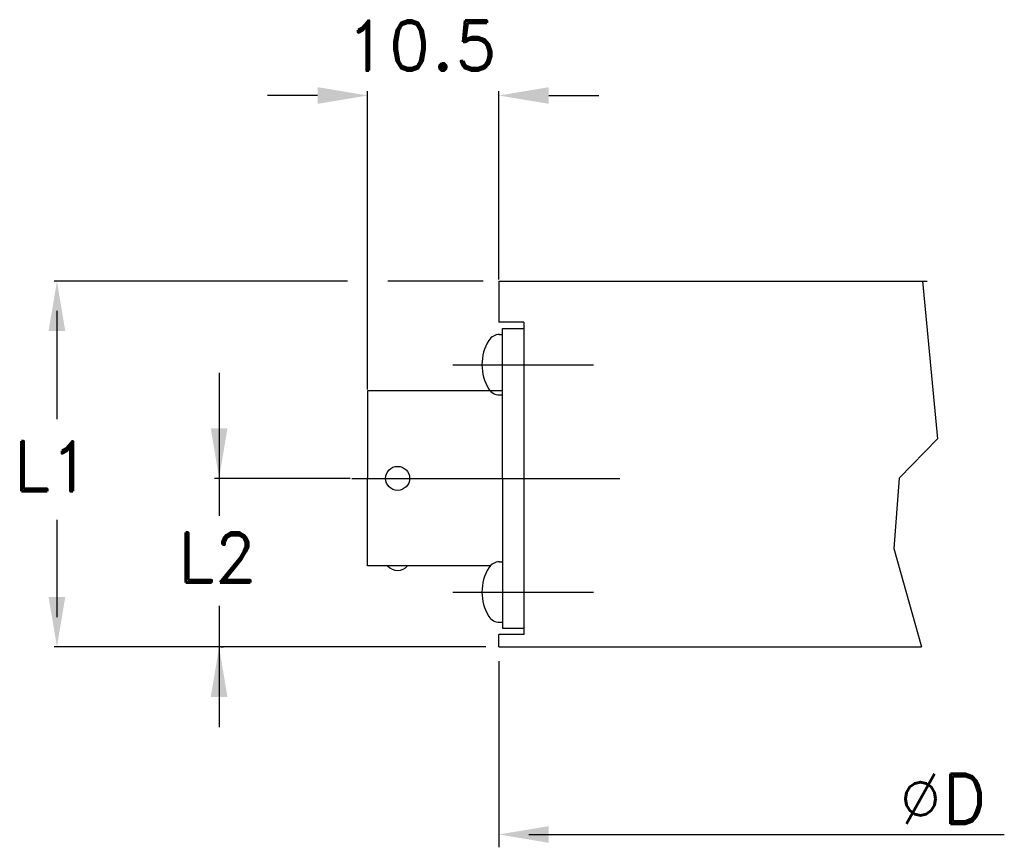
# Model space of a CAD drawing. Extents: x 358.1 to 397.5, y 378.7 to 411.8.
import ezdxf

# ---------------------------------------------------------------- set-up
doc = ezdxf.new("R2010")
doc.units = 0
doc.header["$LTSCALE"] = 15
doc.header["$MEASUREMENT"] = 0
doc.layers.get('0').update_dxf_attribs({"linetype": 'CONTINUOUS'})
doc.styles.add('ROMAND', font='romand', dxfattribs={"height": 2})

msp = doc.modelspace()

# ---------------------------------------------------------------- linework, layer by layer
for p, q in [((372.012, 397.028), (372.012, 408.973)), ((377.262, 401.43), (377.262, 408.973)), ((370.012, 408.793), (368.012, 408.793)), ((379.262, 408.793), (381.262, 408.793)), ((371.201, 401.367), (359.472, 401.367)), ((376.63, 401.367), (372.818, 401.367)), ((377.262, 401.367), (377.262, 399.717)), ((377.262, 401.367), (394.406, 401.367)), ((394.217, 401.367), (394.815, 395.051)), ((359.58, 400.167), (359.58, 395.838)), ((378.262, 399.717), (377.262, 399.717)), ((378.262, 399.717), (378.262, 387.217)), ((377.287, 399.227), (377.412, 399.227)), ((377.412, 399.467), (378.262, 399.467)), ((377.412, 393.467), (377.412, 399.467)), ((375.424, 398.017), (381.05, 398.017)), ((366.07, 397.687), (366.07, 391.966)), ((372.012, 396.966), (372.012, 393.467)), ((377.412, 396.966), (372.012, 396.966)), ((377.287, 396.807), (377.412, 396.807)), ((394.815, 395.051), (393.285, 393.477)), ((371.311, 393.467), (365.89, 393.467)), ((371.374, 393.467), (382.098, 393.467)), ((372.012, 389.968), (372.012, 393.467)), ((377.412, 393.467), (377.412, 387.467)), ((393.285, 393.477), (393.072, 390.658)), ((359.58, 391.807), (359.58, 387.917)), ((393.072, 390.658), (394.179, 386.717)), ((377.287, 390.127), (377.412, 390.127)), ((376.922, 389.968), (372.012, 389.968)), ((375.424, 388.917), (381.05, 388.917)), ((366.07, 388.361), (366.07, 383.513)), ((377.287, 387.707), (377.412, 387.707)), ((377.412, 387.467), (378.262, 387.467)), ((378.262, 387.217), (377.262, 387.217)), ((377.262, 386.717), (377.262, 387.217)), ((376.742, 386.717), (359.472, 386.717)), ((366.132, 386.717), (366.25, 386.717)), ((377.262, 386.717), (394.179, 386.717)), ((381.771, 386.717), (381.943, 386.717)), ((377.262, 386.153), (377.262, 378.698)), ((378.462, 379.213), (397.487, 379.213))]:
    msp.add_line(p, q)
msp.add_circle((373.212, 393.467), 0.48)
for centre, radius, start, end in [((377.287, 398.727), 0.5, 90, 148.0996), ((378.428, 398.017), 1.843, 148.0996, 211.9004), ((377.287, 397.307), 0.5, 211.9004, 270), ((377.287, 389.627), 0.5, 90, 148.0996), ((373.212, 390.3), 0.52, 219.7578, 320.2422), ((378.428, 388.917), 1.843, 148.0996, 211.9004), ((377.287, 388.207), 0.5, 211.9004, 270)]:
    msp.add_arc(centre, radius, start, end)
for points in [[(370.012, 408.459), (370.012, 409.126), (372.012, 408.793)], [(379.262, 408.459), (379.262, 409.126), (377.262, 408.793)], [(359.246, 399.367), (359.913, 399.367), (359.58, 401.367)], [(359.78, 400.167), (359.38, 400.167), (359.58, 401.367)], [(366.403, 395.467), (365.737, 395.467), (366.07, 393.467)], [(359.913, 388.717), (359.246, 388.717), (359.58, 386.717)], [(359.78, 387.917), (359.38, 387.917), (359.58, 386.717)], [(366.403, 384.717), (365.737, 384.717), (366.07, 386.717)], [(379.262, 378.879), (379.262, 379.546), (377.262, 379.213)]]:
    msp.add_solid(points)

# ---------------------------------------------------------------- texts
at = {"style": 'ROMAND'}
for s, p in [('10.5', (371.12, 409.793)), ('L1', (357.815, 392.95)), ('L2', (364.399, 389.295)), ('%%CD', (393.276, 379.641))]:
    msp.add_text(s, height=2, dxfattribs=at).set_placement(p)

doc.saveas('drawing.dxf')
